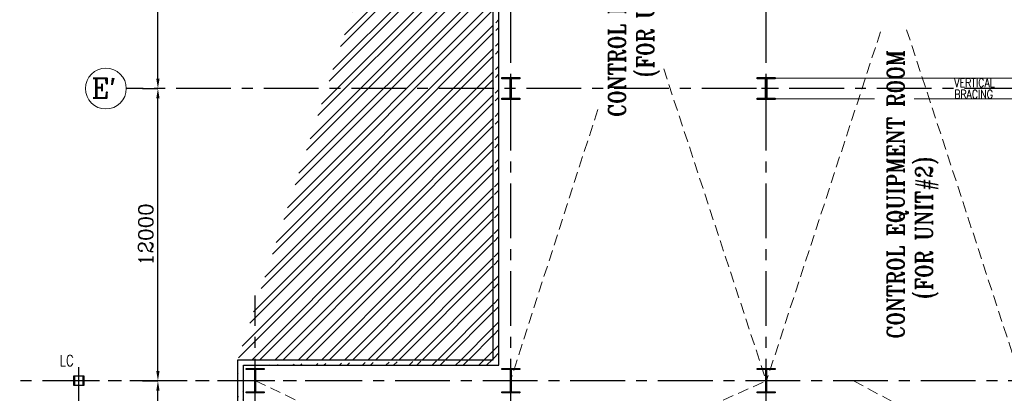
# Model space of a CAD drawing. Header units: inches. Extents: x 0 to 1564127, y -23460 to 23144100.
# Tile 38 of 215: x 139994 to 180462, y 148211 to 163551. Entities that reach past the tile are written whole.
import ezdxf

# ---------------------------------------------------------------- set-up
doc = ezdxf.new("R2010")
doc.units = ezdxf.units.IN
doc.header["$LTSCALE"] = 1800
doc.header["$MEASUREMENT"] = 0
doc.linetypes.add('CENTER', pattern=[2, 1.25, -0.25, 0.25, -0.25])
doc.linetypes.add('HIDDEN', pattern=[0.375, 0.25, -0.125])
doc.layers.get('0').update_dxf_attribs({"color": 253, "lineweight": 9})
for name, color, linetype in [('1_01_STEEL_TIER1', 7, 'Continuous'), ('BRACING', 1, 'HIDDEN'), ('CEN', 2, 'CENTER'), ('COL', 1, 'Continuous'), ('DIM', 4, 'Continuous'), ('GRID', 251, 'CENTER'), ('TEXT', 3, 'Continuous'), ('WALL', 6, 'Continuous')]:
    doc.layers.add(name, color=color, linetype=linetype)
doc.styles.add('ROMANC', font='ROMANC.SHX')
doc.styles.add('ROMANS', font='romans.shx')
doc.styles.add('ROMANT', font='romant')
doc.styles.add('S3', font='simplex.shx', dxfattribs={"width": 0.75, "height": 320})
doc.dimstyles.new('K2', dxfattribs={"dimtxt": 600, "dimasz": 400, "dimexe": 200, "dimexo": 200, "dimgap": 200, "dimtad": 1, "dimdec": 0, "dimzin": 0, "dimdsep": 46, "dimtxsty": 'ROMANC', "dimcen": 0.09, "dimclrd": 256, "dimclrt": 4, "dimadec": 0, "dimazin": 0, "dimtfac": 1, "dimtdec": 0, "dimtofl": 0, "dimtmove": 1, "dimatfit": 3, "dimfxl": 0.18, "dimtolj": 1, "dimtzin": 0, "dimarcsym": 0})
pattern_1 = [(45, (0, 1000), (-477.297, 477.297), []), (45, (318.2, 1000), (-477.297, 477.297), [])]

# ---------------------------------------------------------------- blocks, each defined once
blk = doc.blocks.new('*D427')
at = {"layer": 'Defpoints', "color": 0, "transparency": 16777216}
for p in [(145045, 148725), (145675, 148725), (145045, 137725)]:
    blk.add_point(p, dxfattribs=at)
at = {"layer": 'DIM', "color": 0, "lineweight": -2, "transparency": 16777216}
for p, q in [((145045, 148725), (145675, 148725)), ((145045, 137725), (145675, 137725))]:
    blk.add_line(p, q, dxfattribs=at)
at = {"layer": 'DIM', "lineweight": -2, "transparency": 16777216}
blk.add_line((145675, 138125), (145675, 148325), dxfattribs=at)
at = {"layer": 'DIM', "transparency": 16777216}
for points in [[(145608, 148325), (145742, 148325), (145675, 148725)], [(145608, 138125), (145742, 138125), (145675, 137725)]]:
    blk.add_solid(points, dxfattribs=at)
at = {"layer": 'DIM', "color": 4, "transparency": 16777216, "insert": (145175, 143225), "char_height": 600, "attachment_point": 5, "rotation": 90, "style": 'ROMANC'}
blk.add_mtext('\\A1;11000', dxfattribs=at)
blk = doc.blocks.new('*D428')
at = {"layer": 'Defpoints', "color": 0, "transparency": 16777216}
for p in [(145045, 160725), (145675, 160725), (145045, 148725)]:
    blk.add_point(p, dxfattribs=at)
at = {"layer": 'DIM', "color": 0, "lineweight": -2, "transparency": 16777216}
for p, q in [((145045, 160725), (145675, 160725)), ((145045, 148725), (145675, 148725))]:
    blk.add_line(p, q, dxfattribs=at)
at = {"layer": 'DIM', "lineweight": -2, "transparency": 16777216}
blk.add_line((145675, 149125), (145675, 160325), dxfattribs=at)
at = {"layer": 'DIM', "transparency": 16777216}
for points in [[(145608, 160325), (145742, 160325), (145675, 160725)], [(145608, 149125), (145742, 149125), (145675, 148725)]]:
    blk.add_solid(points, dxfattribs=at)
at = {"layer": 'DIM', "color": 4, "transparency": 16777216, "insert": (145175, 154725), "char_height": 600, "attachment_point": 5, "rotation": 90, "style": 'ROMANC'}
blk.add_mtext('\\A1;12000', dxfattribs=at)
blk = doc.blocks.new('*D429')
at = {"layer": 'Defpoints', "color": 0, "transparency": 16777216}
for p in [(145045, 170725), (145675, 170725), (145045, 160725)]:
    blk.add_point(p, dxfattribs=at)
at = {"layer": 'DIM', "color": 0, "lineweight": -2, "transparency": 16777216}
for p, q in [((145045, 170725), (145675, 170725)), ((145045, 160725), (145675, 160725))]:
    blk.add_line(p, q, dxfattribs=at)
at = {"layer": 'DIM', "lineweight": -2, "transparency": 16777216}
blk.add_line((145675, 161125), (145675, 170325), dxfattribs=at)
at = {"layer": 'DIM', "transparency": 16777216}
for points in [[(145608, 170325), (145742, 170325), (145675, 170725)], [(145608, 161125), (145742, 161125), (145675, 160725)]]:
    blk.add_solid(points, dxfattribs=at)
at = {"layer": 'DIM', "color": 4, "transparency": 16777216, "insert": (145175, 165725), "char_height": 600, "attachment_point": 5, "rotation": 90, "style": 'ROMANC'}
blk.add_mtext('\\A1;10000', dxfattribs=at)
blk = doc.blocks.new('D-ROW COLUMN')
at = {"layer": 'COL'}
h = blk.add_hatch(dxfattribs=at)
h.set_pattern_fill('ANSI31', color=256, scale=200, angle=180, style=0)
h.set_pattern_definition([(225, (-560004.63, -115195.517), (17.6776695, -17.6776695), [])])
h.paths.add_polyline_path([(370, 500), (0, 500), (0, 460), (14, 460), (370, 460)])
h.paths.add_polyline_path([(0, 500), (-370, 500), (-370, 460), (0, 460)])
h.paths.add_polyline_path([(14, 460), (0, 460), (0, 0), (14, 0)])
h.paths.add_polyline_path([(0, 460), (-14, 460), (-14, 0), (0, 0)])
h.paths.add_polyline_path([(14, 0), (0, 0), (0, -460), (14, -460)])
h.paths.add_polyline_path([(0, 0), (-14, 0), (-14, -460), (0, -460)])
h.paths.add_polyline_path([(370, -460), (0, -460), (0, -500), (370, -500)])
h.paths.add_polyline_path([(0, -460), (-14, -460), (-370, -460), (-370, -500), (0, -500)])
at = {"layer": 'CEN'}
for p, q in [((0, 500), (0, -500)), ((192, 0), (-192, 0))]:
    blk.add_line(p, q, dxfattribs=at)
at = {"layer": 'COL'}
for points in [[(-370, 500), (370, 500), (370, 460), (-370, 460)], [(-14, 460), (14, 460), (14, -460), (-14, -460)], [(-370, -460), (370, -460), (370, -500), (-370, -500)]]:
    blk.add_lwpolyline(points, close=True, dxfattribs=at)
blk = doc.blocks.new('F-ROW COLUMN')
at = {"layer": 'COL'}
h = blk.add_hatch(dxfattribs=at)
h.set_pattern_fill('ANSI31', color=256, scale=200, angle=180, style=0)
h.set_pattern_definition([(225, (-557328.912, -127499.994), (17.6776695, -17.6776695), [])])
h.paths.add_polyline_path([(370, 450), (0, 450), (0, 400), (22.5, 400), (370, 400)])
h.paths.add_polyline_path([(0, 450), (-370, 450), (-370, 400), (0, 400)])
h.paths.add_polyline_path([(0, 400), (-22.5, 400), (-22.5, 0), (0, 0)])
h.paths.add_polyline_path([(22.5, 400), (0, 400), (0, 0), (22.5, 0)])
h.paths.add_polyline_path([(0, 0), (-22.5, 0), (-22.5, -400), (0, -400)])
h.paths.add_polyline_path([(22.5, 0), (0, 0), (0, -400), (22.5, -400)])
h.paths.add_polyline_path([(0, -400), (-22.5, -400), (-370, -400), (-370, -450), (0, -450)])
h.paths.add_polyline_path([(370, -400), (0, -400), (0, -450), (370, -450)])
at = {"layer": 'CEN'}
for p, q in [((0, -450), (0, 450)), ((191.6, 0), (-191.6, 0))]:
    blk.add_line(p, q, dxfattribs=at)
at = {"layer": 'COL'}
for points in [[(-370, 450), (370, 450), (370, 400), (-370, 400)], [(-22.5, 400), (22.5, 400), (22.5, -400), (-22.5, -400)], [(-370, -400), (370, -400), (370, -450), (-370, -450)]]:
    blk.add_lwpolyline(points, close=True, dxfattribs=at)

msp = doc.modelspace()

# ---------------------------------------------------------------- hatches: boundary and pattern name
h = msp.add_hatch()
h.set_pattern_fill('ANSI32', color=256, scale=1800, style=0)
h.set_pattern_definition(pattern_1)
edge = h.paths.add_edge_path()
edge.add_line((148960.76, 149590.31), (159460.76, 149590.31))
edge.add_line((149190.76, 149360.31), (159690.76, 149360.31))
edge.add_line((159690.76, 149360.31), (159690.76, 181360.31))
edge.add_line((159460.76, 149590.31), (159460.76, 181590.31))
h = msp.add_hatch()
h.set_pattern_fill('ANSI32', color=256, scale=1800, style=0)
h.set_pattern_definition(pattern_1)
edge = h.paths.add_edge_path()
edge.add_line((148960.76, 139115.31), (148960.76, 149590.31))
edge.add_line((149190.76, 138885.31), (149190.76, 149360.31))

# ---------------------------------------------------------------- linework, layer by layer
at = {"color": 2, "linetype": 'HIDDEN'}
for p, q in [((176449.18, 163137.56), (181161.76, 148725.31)), ((175373.66, 163049.87), (170689.76, 148725.31)), ((166464.51, 161532.13), (170675.76, 148725.31)), ((163752.83, 159857.8), (160161.76, 148725.31)), ((149190.76, 139115.44), (170689.76, 148725.31)), ((149689.76, 148725.31), (170675.76, 138650.31)), ((174260.62, 148725.31), (193060.76, 138650.31))]:
    msp.add_line(p, q, dxfattribs=at)
msp.add_circle((143535.41, 160725.31), 840.34)
msp.add_circle((143535.41, 160725.31), 840.34)
at = {"layer": '1_01_STEEL_TIER1', "color": 1}
for p, q in [((142225.77, 148925.31), (142625.77, 148925.31)), ((142225.77, 148525.31), (142225.77, 148925.31)), ((142625.77, 148925.31), (142625.77, 148525.31)), ((142625.77, 148525.31), (142225.77, 148525.31)), ((142609.77, 148909.31), (142241.77, 148909.31)), ((142241.77, 148909.31), (142241.77, 148541.31)), ((142241.77, 148541.31), (142609.77, 148541.31)), ((142609.77, 148541.31), (142609.77, 148909.31))]:
    msp.add_line(p, q, dxfattribs=at)
at = {"layer": 'BRACING', "const_width": 40}
for points in [[(171045.76, 161150.31), (180805.76, 161150.31)], [(171045.76, 160300.31), (175129.8, 160300.31)], [(176748.03, 160300.31), (180805.76, 160300.31)]]:
    msp.add_lwpolyline(points, dxfattribs=at)
at = {"layer": 'CEN'}
msp.add_line((142425.76, 147037.91), (142425.76, 149475.31), dxfattribs=at)
at = {"layer": 'GRID'}
for p, q in [((160175.76, 82575.72), (160175.76, 183222.97)), ((170675.76, 82575.72), (170675.76, 183222.97)), ((184675.76, 160725.31), (144375.76, 160725.31)), ((149675.76, 82575.72), (149675.76, 152225.31)), ((153975.76, 148725.31), (18875.76, 148725.31)), ((276475.76, 148725.31), (141375.76, 148725.31))]:
    msp.add_line(p, q, dxfattribs=at)
at = {"layer": 'WALL'}
for p, q in [((159460.76, 149590.31), (159460.76, 181590.31)), ((159690.76, 149360.31), (159690.76, 181360.31)), ((148960.76, 139115.31), (148960.76, 149590.31)), ((148960.76, 149590.31), (159460.76, 149590.31)), ((149190.76, 138885.31), (149190.76, 149360.31)), ((149190.76, 149360.31), (159690.76, 149360.31))]:
    msp.add_line(p, q, dxfattribs=at)

# ---------------------------------------------------------------- block references
for name, p in [('F-ROW COLUMN', (160175.76, 160725.31)), ('F-ROW COLUMN', (170675.76, 160725.31)), ('D-ROW COLUMN', (149675.76, 148725.31)), ('D-ROW COLUMN', (160175.76, 148725.31)), ('D-ROW COLUMN', (170675.76, 148725.31))]:
    msp.add_blockref(name, p)

# ---------------------------------------------------------------- texts
at = {"layer": 'TEXT', "style": 'ROMANC'}
msp.add_text("E'", height=800, dxfattribs=at).set_placement((142952.05, 160349.25))
at = {"layer": 'TEXT', "style": 'S3', "width": 0.8}
msp.add_text('LC', height=450, dxfattribs=at).set_placement((141632.98, 149330.15))
at = {"layer": 'TEXT', "char_height": 700, "rotation": 90, "style": 'ROMANT'}
for s, insert, attachment_point in [('{\\W0.85;CONTROL EQUIPMENT ROOM\\P    (FOR UNIT#1)}', (164192.54, 159558.86), 1), ('{\\W0.85;CONTROL EQUIPMENT ROOM\\P    (FOR UNIT#2)}', (177748.65, 150449.09), 7)]:
    msp.add_mtext_dynamic_manual_height_columns(s, width=14466.7845, gutter_width=1, heights=[0], dxfattribs=dict(at, insert=insert, attachment_point=attachment_point))
at = {"layer": 'TEXT', "insert": (178408.51, 161135.31), "char_height": 350, "width": 1838.5567, "attachment_point": 1, "line_spacing_factor": 0.805714, "style": 'ROMANS'}
msp.add_mtext('{\\W0.8;VERTICAL BRACING}', dxfattribs=at)

# ---------------------------------------------------------------- dimensions: what is measured, and where the dimension line sits
at = {"layer": 'DIM'}
for base, p1, p2, picture, middle in [((145674.91, 170725.31), (145045.27, 160725.31), (145045.27, 170725.31), '*D429', (145174.91, 165725.31)), ((145674.91, 160725.31), (145045.27, 148725.31), (145045.27, 160725.31), '*D428', (145174.91, 154725.31)), ((145674.91, 148725.31), (145045.27, 137725.31), (145045.27, 148725.31), '*D427', (145174.91, 143225.31))]:
    dim = msp.add_linear_dim(base=base, p1=p1, p2=p2, angle=90, dimstyle='K2', override={"dimexe": 0, "dimexo": 0}, dxfattribs=at)
    dim.commit()
    dim.dimension.update_dxf_attribs({"geometry": picture, "text_midpoint": middle})

doc.saveas('drawing.dxf')
